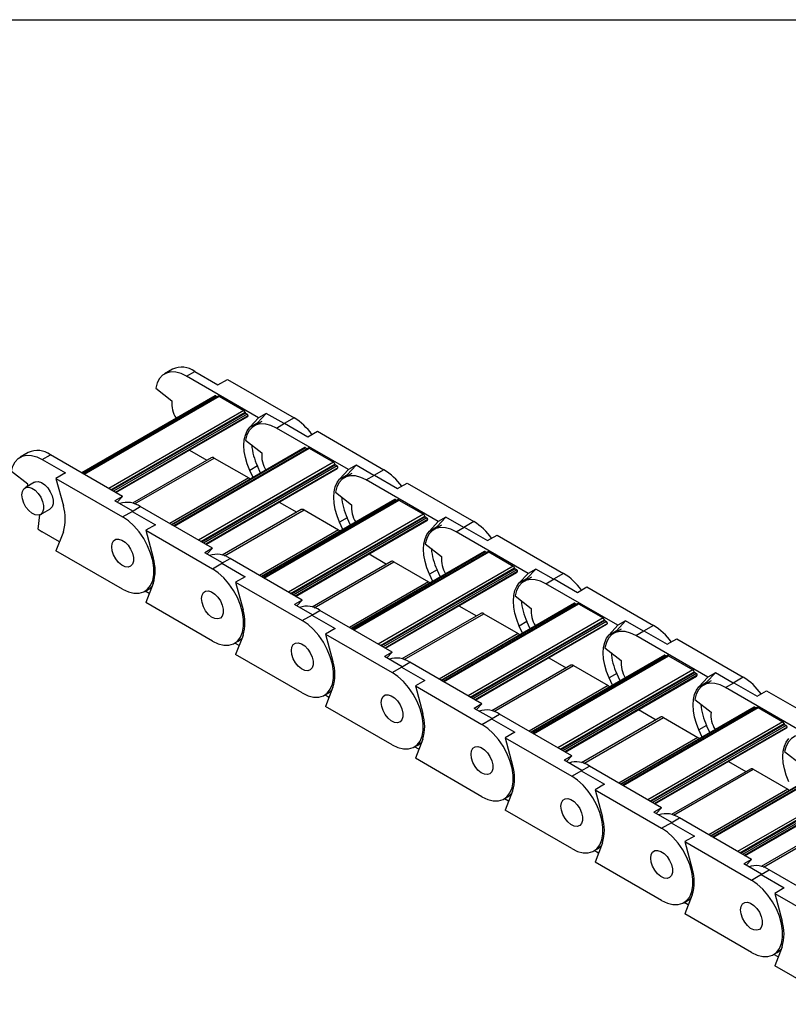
# Model space of a CAD drawing. Header units: millimetres. Extents: x 19 to 819, y 19 to 629.
# Tile 3 of 7: x 584 to 644, y 552 to 629. Entities that reach past the tile are written whole.
import ezdxf

# ---------------------------------------------------------------- set-up
doc = ezdxf.new("R2010")
doc.units = ezdxf.units.MM
doc.header["$LTSCALE"] = 3
doc.layers.add('TEXT', color=140, linetype='Continuous', lineweight=25)

msp = doc.modelspace()

# ---------------------------------------------------------------- linework, layer by layer
for p, q in [((596.232, 601.424), (595.595, 601.057)), ((597.32, 600.886), (597.956, 601.253)), ((597.956, 601.253), (599.766, 600.208)), ((602.934, 597.645), (597.32, 600.886)), ((599.766, 600.208), (600.509, 600.637)), ((600.509, 600.637), (605.699, 597.641)), ((594.918, 599.945), (596.182, 598.958)), ((599.545, 599.36), (589.148, 593.357)), ((589.174, 593.342), (599.59, 599.355)), ((599.791, 599.326), (589.3, 593.27)), ((589.344, 593.244), (599.866, 599.318)), ((599.59, 599.355), (599.716, 599.282)), ((599.866, 599.318), (601.775, 598.216)), ((601.775, 598.216), (591.253, 592.142)), ((591.426, 592.042), (601.876, 598.074)), ((601.917, 598.012), (591.501, 591.999)), ((602.051, 597.934), (591.635, 591.922)), ((602.109, 597.798), (591.782, 591.837)), ((591.814, 591.818), (602.042, 597.723)), ((601.917, 598.012), (602.051, 597.934)), ((602.244, 596.905), (602.934, 597.645)), ((602.838, 597.248), (603.528, 597.988)), ((603.528, 597.988), (602.934, 597.645)), ((604.914, 597.187), (603.528, 597.988)), ((605.699, 597.641), (604.914, 597.187)), ((602.244, 596.905), (602.838, 597.248)), ((603.19, 597.358), (602.596, 597.015)), ((602.838, 597.248), (602.702, 597.077)), ((604.32, 596.845), (604.957, 597.212)), ((609.934, 593.604), (604.32, 596.845)), ((604.957, 597.212), (606.767, 596.167)), ((601.918, 595.904), (603.182, 594.917)), ((606.767, 596.167), (607.509, 596.596)), ((607.509, 596.596), (612.7, 593.599)), ((606.545, 595.318), (596.148, 589.316)), ((596.174, 589.301), (606.59, 595.314)), ((606.791, 595.285), (596.3, 589.228)), ((596.344, 589.203), (606.866, 595.277)), ((597.541, 595.124), (598.906, 594.336)), ((606.59, 595.314), (606.716, 595.241)), ((606.866, 595.277), (608.775, 594.175)), ((584.989, 594.934), (584.352, 594.566)), ((586.077, 594.395), (586.713, 594.763)), ((586.077, 594.395), (587.887, 593.351)), ((592.327, 591.522), (586.713, 594.763)), ((599.248, 594.533), (593.102, 590.985)), ((593.271, 590.93), (599.473, 594.511)), ((599.473, 594.511), (602.167, 592.956)), ((608.775, 594.175), (598.253, 588.101)), ((598.427, 588.001), (608.876, 594.033)), ((608.917, 593.97), (598.502, 587.958)), ((609.051, 593.893), (598.635, 587.88)), ((609.109, 593.757), (598.783, 587.795)), ((598.814, 587.777), (609.043, 593.682)), ((602.838, 593.89), (602.244, 593.547)), ((603.092, 593.325), (602.838, 593.89)), ((608.917, 593.97), (609.051, 593.893)), ((609.244, 592.864), (609.934, 593.604)), ((609.838, 593.207), (610.528, 593.947)), ((610.528, 593.947), (609.934, 593.604)), ((611.915, 593.146), (610.528, 593.947)), ((612.7, 593.599), (611.915, 593.146)), ((584.939, 592.467), (583.675, 593.454)), ((587.887, 593.351), (587.144, 592.922)), ((587.144, 592.922), (592.335, 589.926)), ((587.144, 592.922), (587.717, 590.776)), ((602.167, 592.956), (596.006, 589.399)), ((602.498, 592.982), (602.244, 593.547)), ((609.244, 592.864), (609.838, 593.207)), ((610.19, 593.317), (609.596, 592.974)), ((609.838, 593.207), (609.703, 593.036)), ((611.321, 592.803), (611.957, 593.171)), ((616.935, 589.563), (611.321, 592.803)), ((611.957, 593.171), (613.767, 592.126)), ((585.477, 592.618), (584.735, 592.189)), ((584.922, 592.297), (584.939, 592.467)), ((613.767, 592.126), (614.509, 592.555)), ((614.509, 592.555), (619.7, 589.558)), ((592.327, 591.522), (591.733, 591.179)), ((591.912, 591.076), (592.327, 591.522)), ((613.546, 591.277), (603.148, 585.275)), ((603.175, 585.26), (613.59, 591.273)), ((608.918, 591.862), (610.182, 590.875)), ((613.59, 591.273), (613.716, 591.2)), ((585.935, 590.11), (586.677, 590.539)), ((593.12, 590.379), (591.733, 591.179)), ((593.077, 590.354), (593.714, 590.722)), ((599.328, 587.481), (593.714, 590.722)), ((613.791, 591.243), (603.301, 585.187)), ((603.345, 585.162), (613.866, 591.236)), ((604.541, 591.083), (605.907, 590.295)), ((613.866, 591.236), (615.776, 590.134)), ((585.747, 588.978), (585.888, 590.087)), ((592.335, 589.926), (593.12, 590.379)), ((593.077, 590.354), (594.887, 589.309)), ((606.249, 590.492), (600.102, 586.944)), ((600.271, 586.889), (606.474, 590.47)), ((615.776, 590.134), (605.254, 584.06)), ((605.427, 583.96), (615.876, 589.992)), ((615.918, 589.929), (605.502, 583.916)), ((616.051, 589.852), (605.636, 583.839)), ((606.474, 590.47), (609.168, 588.914)), ((609.838, 589.849), (609.244, 589.506)), ((610.092, 589.284), (609.838, 589.849)), ((615.918, 589.929), (616.051, 589.852)), ((616.839, 589.166), (617.529, 589.905)), ((617.529, 589.905), (616.935, 589.563)), ((618.915, 589.105), (617.529, 589.905)), ((594.887, 589.309), (594.145, 588.881)), ((616.11, 589.715), (605.783, 583.754)), ((605.814, 583.736), (616.043, 589.641)), ((609.498, 588.941), (609.244, 589.506)), ((616.245, 588.823), (616.935, 589.563)), ((616.245, 588.823), (616.839, 589.166)), ((617.19, 589.276), (616.596, 588.933)), ((616.839, 589.166), (616.703, 588.995)), ((618.321, 588.762), (618.958, 589.13)), ((619.7, 589.558), (618.915, 589.105)), ((618.958, 589.13), (620.767, 588.085)), ((587.415, 587.989), (586.077, 588.761)), ((587.717, 588.773), (587.144, 587.288)), ((594.145, 588.881), (599.335, 585.884)), ((594.145, 588.881), (594.717, 586.735)), ((609.168, 588.914), (603.006, 585.357)), ((623.935, 585.521), (618.321, 588.762)), ((620.767, 588.085), (621.51, 588.513)), ((621.51, 588.513), (626.7, 585.517)), ((599.328, 587.481), (598.734, 587.138)), ((598.912, 587.035), (599.328, 587.481)), ((615.919, 587.821), (617.183, 586.834)), ((592.335, 584.291), (587.144, 587.288)), ((600.12, 586.337), (598.734, 587.138)), ((600.078, 586.313), (600.714, 586.68)), ((606.328, 583.439), (600.714, 586.68)), ((620.546, 587.236), (610.149, 581.234)), ((610.175, 581.219), (620.591, 587.231)), ((620.792, 587.202), (610.301, 581.146)), ((610.345, 581.121), (620.867, 587.195)), ((611.541, 587.042), (612.907, 586.253)), ((620.591, 587.231), (620.717, 587.159)), ((620.867, 587.195), (622.776, 586.092)), ((599.335, 585.884), (600.12, 586.337)), ((600.078, 586.313), (601.888, 585.268)), ((613.249, 586.451), (607.102, 582.902)), ((607.272, 582.848), (613.474, 586.428)), ((622.776, 586.092), (612.254, 580.018)), ((612.428, 579.918), (622.877, 585.95)), ((613.474, 586.428), (616.168, 584.873)), ((601.888, 585.268), (601.145, 584.84)), ((622.918, 585.888), (612.502, 579.875)), ((623.052, 585.811), (612.636, 579.798)), ((623.11, 585.674), (612.784, 579.713)), ((612.815, 579.695), (623.043, 585.6)), ((616.839, 585.808), (616.245, 585.465)), ((616.499, 584.899), (616.245, 585.465)), ((617.093, 585.242), (616.839, 585.808)), ((622.918, 585.888), (623.052, 585.811)), ((623.245, 584.782), (623.935, 585.521)), ((624.191, 585.235), (623.597, 584.892)), ((623.839, 585.125), (624.529, 585.864)), ((624.529, 585.864), (623.935, 585.521)), ((625.915, 585.064), (624.529, 585.864)), ((626.7, 585.517), (625.915, 585.064)), ((594.717, 584.732), (594.145, 583.247)), ((601.145, 584.84), (606.336, 581.843)), ((601.145, 584.84), (601.717, 582.693)), ((616.168, 584.873), (610.006, 581.316)), ((623.245, 584.782), (623.839, 585.125)), ((623.839, 585.125), (623.703, 584.953)), ((625.322, 584.721), (625.958, 585.088)), ((630.935, 581.48), (625.322, 584.721)), ((625.958, 585.088), (627.768, 584.044)), ((627.768, 584.044), (628.51, 584.472)), ((628.51, 584.472), (633.701, 581.476)), ((594.06, 584.121), (594.336, 584.28)), ((594.415, 583.948), (594.088, 584.137)), ((622.919, 583.78), (624.183, 582.793)), ((599.335, 580.25), (594.145, 583.247)), ((606.328, 583.439), (605.734, 583.097)), ((607.121, 582.296), (605.734, 583.097)), ((605.912, 582.994), (606.328, 583.439)), ((627.546, 583.195), (617.149, 577.193)), ((617.176, 577.177), (627.591, 583.19)), ((627.792, 583.161), (617.301, 577.105)), ((617.345, 577.079), (627.867, 583.153)), ((618.542, 583.001), (619.908, 582.212)), ((627.591, 583.19), (627.717, 583.118)), ((627.867, 583.153), (629.776, 582.051)), ((606.336, 581.843), (607.121, 582.296)), ((607.078, 582.272), (607.715, 582.639)), ((607.078, 582.272), (608.888, 581.227)), ((613.328, 579.398), (607.715, 582.639)), ((620.249, 582.41), (614.103, 578.861)), ((614.272, 578.807), (620.474, 582.387)), ((620.474, 582.387), (623.168, 580.832)), ((629.776, 582.051), (619.255, 575.977)), ((619.428, 575.877), (629.877, 581.909)), ((629.918, 581.847), (619.503, 575.834)), ((630.052, 581.77), (619.636, 575.757)), ((630.111, 581.633), (619.784, 575.672)), ((619.815, 575.654), (630.044, 581.558)), ((623.839, 581.766), (623.245, 581.424)), ((623.499, 580.858), (623.245, 581.424)), ((624.093, 581.201), (623.839, 581.766)), ((629.918, 581.847), (630.052, 581.77)), ((630.245, 580.74), (630.935, 581.48)), ((630.839, 581.083), (631.529, 581.823)), ((631.529, 581.823), (630.935, 581.48)), ((632.916, 581.023), (631.529, 581.823)), ((633.701, 581.476), (632.916, 581.023)), ((601.717, 580.691), (601.145, 579.205)), ((608.888, 581.227), (608.145, 580.798)), ((608.145, 580.798), (613.336, 577.802)), ((608.145, 580.798), (608.718, 578.652)), ((623.168, 580.832), (617.007, 577.275)), ((630.245, 580.74), (630.839, 581.083)), ((631.191, 581.193), (630.597, 580.851)), ((630.839, 581.083), (630.704, 580.912)), ((632.322, 580.68), (632.958, 581.047)), ((637.936, 577.439), (632.322, 580.68)), ((632.958, 581.047), (634.768, 580.002)), ((601.06, 580.079), (601.336, 580.239)), ((601.415, 579.907), (601.088, 580.096)), ((634.768, 580.002), (635.51, 580.431)), ((635.51, 580.431), (640.701, 577.435)), ((606.336, 576.209), (601.145, 579.205)), ((613.328, 579.398), (612.734, 579.055)), ((614.121, 578.255), (612.734, 579.055)), ((612.913, 578.953), (613.328, 579.398)), ((634.547, 579.153), (624.15, 573.151)), ((624.176, 573.136), (634.592, 579.149)), ((634.792, 579.12), (624.302, 573.063)), ((624.346, 573.038), (634.867, 579.112)), ((629.919, 579.739), (631.183, 578.752)), ((634.592, 579.149), (634.717, 579.076)), ((634.867, 579.112), (636.777, 578.01)), ((613.336, 577.802), (614.121, 578.255)), ((614.079, 578.23), (614.715, 578.598)), ((614.079, 578.23), (615.888, 577.186)), ((620.329, 575.357), (614.715, 578.598)), ((627.25, 578.368), (621.103, 574.82)), ((621.272, 574.766), (627.475, 578.346)), ((625.542, 578.96), (626.908, 578.171)), ((627.475, 578.346), (630.169, 576.791)), ((636.777, 578.01), (626.255, 571.936)), ((626.428, 571.836), (636.877, 577.868)), ((636.919, 577.806), (626.503, 571.793)), ((637.053, 577.728), (626.637, 571.715)), ((637.111, 577.592), (626.784, 571.63)), ((626.816, 571.612), (637.044, 577.517)), ((630.839, 577.725), (630.245, 577.382)), ((631.093, 577.16), (630.839, 577.725)), ((636.919, 577.806), (637.053, 577.728)), ((637.84, 577.042), (638.53, 577.782)), ((638.53, 577.782), (637.936, 577.439)), ((639.916, 576.981), (638.53, 577.782)), ((615.888, 577.186), (615.146, 576.757)), ((615.146, 576.757), (620.336, 573.761)), ((615.146, 576.757), (615.718, 574.611)), ((630.169, 576.791), (624.007, 573.234)), ((630.499, 576.817), (630.245, 577.382)), ((637.246, 576.699), (637.936, 577.439)), ((637.246, 576.699), (637.84, 577.042)), ((638.191, 577.152), (637.597, 576.809)), ((637.84, 577.042), (637.704, 576.871)), ((639.322, 576.639), (639.959, 577.006)), ((640.701, 577.435), (639.916, 576.981)), ((639.959, 577.006), (641.768, 575.961)), ((608.061, 576.038), (608.336, 576.197)), ((608.416, 575.865), (608.089, 576.054)), ((608.718, 576.65), (608.145, 575.164)), ((644.936, 573.398), (639.322, 576.639)), ((641.768, 575.961), (642.511, 576.39)), ((642.511, 576.39), (647.701, 573.393)), ((613.336, 572.168), (608.145, 575.164)), ((620.329, 575.357), (619.735, 575.014)), ((619.913, 574.911), (620.329, 575.357)), ((636.92, 575.698), (638.184, 574.711)), ((621.121, 574.214), (619.735, 575.014)), ((621.079, 574.189), (621.715, 574.557)), ((627.329, 571.316), (621.715, 574.557)), ((641.547, 575.112), (631.15, 569.11)), ((631.176, 569.095), (641.592, 575.108)), ((641.793, 575.078), (631.302, 569.022)), ((631.346, 568.997), (641.868, 575.071)), ((632.542, 574.918), (633.908, 574.13)), ((641.592, 575.108), (641.718, 575.035)), ((641.868, 575.071), (643.777, 573.969)), ((620.336, 573.761), (621.121, 574.214)), ((621.079, 574.189), (622.889, 573.145)), ((634.25, 574.327), (628.103, 570.779)), ((628.273, 570.724), (634.475, 574.305)), ((643.777, 573.969), (633.255, 567.895)), ((633.429, 567.795), (643.878, 573.827)), ((643.919, 573.764), (633.503, 567.751)), ((644.053, 573.687), (633.637, 567.674)), ((634.475, 574.305), (637.169, 572.75)), ((637.84, 573.684), (637.246, 573.341)), ((638.094, 573.119), (637.84, 573.684)), ((643.919, 573.764), (644.053, 573.687)), ((622.889, 573.145), (622.146, 572.716)), ((644.111, 573.551), (633.785, 567.589)), ((633.816, 567.571), (644.044, 573.476)), ((637.5, 572.776), (637.246, 573.341)), ((615.061, 571.997), (615.337, 572.156)), ((615.718, 572.608), (615.146, 571.123)), ((622.146, 572.716), (627.337, 569.719)), ((622.146, 572.716), (622.718, 570.57)), ((637.169, 572.75), (631.007, 569.192)), ((615.416, 571.824), (615.089, 572.013)), ((643.92, 571.656), (645.184, 570.669)), ((620.336, 568.127), (615.146, 571.123)), ((627.329, 571.316), (626.735, 570.973)), ((628.122, 570.173), (626.735, 570.973)), ((626.913, 570.87), (627.329, 571.316)), ((648.547, 571.071), (638.15, 565.069)), ((638.177, 565.054), (648.592, 571.067)), ((648.793, 571.037), (638.302, 564.981)), ((638.346, 564.956), (648.868, 571.03)), ((639.543, 570.877), (640.909, 570.089)), ((627.337, 569.719), (628.122, 570.173)), ((628.079, 570.148), (628.716, 570.515)), ((628.079, 570.148), (629.889, 569.103)), ((634.33, 567.275), (628.716, 570.515)), ((641.25, 570.286), (635.104, 566.737)), ((635.273, 566.683), (641.475, 570.264)), ((650.777, 569.928), (640.256, 563.854)), ((641.475, 570.264), (644.169, 568.708)), ((629.889, 569.103), (629.147, 568.675)), ((640.429, 563.753), (650.878, 569.786)), ((650.919, 569.723), (640.504, 563.71)), ((651.053, 569.646), (640.638, 563.633)), ((651.112, 569.509), (640.785, 563.548)), ((640.816, 563.53), (651.045, 569.435)), ((622.718, 568.567), (622.146, 567.082)), ((629.147, 568.675), (634.337, 565.678)), ((629.147, 568.675), (629.719, 566.528)), ((644.169, 568.708), (638.008, 565.151)), ((622.061, 567.956), (622.337, 568.115)), ((622.416, 567.783), (622.089, 567.972)), ((627.337, 564.085), (622.146, 567.082)), ((634.33, 567.275), (633.736, 566.932)), ((635.122, 566.131), (633.736, 566.932)), ((633.914, 566.829), (634.33, 567.275)), ((634.337, 565.678), (635.122, 566.131)), ((635.08, 566.107), (635.716, 566.474)), ((635.08, 566.107), (636.889, 565.062)), ((641.33, 563.233), (635.716, 566.474)), ((648.251, 566.245), (642.104, 562.696)), ((642.273, 562.642), (648.476, 566.222)), ((629.719, 564.526), (629.147, 563.041)), ((636.889, 565.062), (636.147, 564.633)), ((636.147, 564.633), (641.337, 561.637)), ((636.147, 564.633), (636.719, 562.487)), ((629.062, 563.915), (629.337, 564.074)), ((629.417, 563.742), (629.09, 563.931)), ((634.337, 560.044), (629.147, 563.041)), ((641.33, 563.233), (640.736, 562.891)), ((640.914, 562.788), (641.33, 563.233)), ((642.122, 562.09), (640.736, 562.891)), ((642.08, 562.066), (642.716, 562.433)), ((648.33, 559.192), (642.716, 562.433)), ((641.337, 561.637), (642.122, 562.09)), ((642.08, 562.066), (643.89, 561.021)), ((643.89, 561.021), (643.147, 560.592)), ((643.147, 560.592), (648.338, 557.596)), ((643.147, 560.592), (643.72, 558.446)), ((636.062, 559.873), (636.338, 560.032)), ((636.417, 559.701), (636.09, 559.889)), ((636.719, 560.485), (636.147, 558.999)), ((641.337, 556.003), (636.147, 558.999)), ((643.062, 555.832), (643.338, 555.991)), ((643.72, 556.444), (643.147, 554.958)), ((643.417, 555.659), (643.09, 555.848)), ((648.338, 551.962), (643.147, 554.958))]:
    msp.add_line(p, q)
at = {"flags": 128}
for points in [[(597.32, 600.886), (596.896, 601.088), (596.486, 601.198), (596.1, 601.213), (595.752, 601.132), (595.451, 600.958), (595.207, 600.697), (595.028, 600.356), (594.918, 599.945)], [(602.244, 593.547), (602.047, 594.045), (601.903, 594.543), (601.815, 595.029), (601.785, 595.491), (601.815, 595.919), (601.903, 596.303), (602.047, 596.635), (602.244, 596.905)], [(604.32, 596.845), (603.897, 597.046), (603.486, 597.156), (603.101, 597.171), (602.752, 597.091), (602.452, 596.917), (602.208, 596.656), (602.028, 596.314), (601.918, 595.904)], [(583.675, 593.454), (583.785, 593.865), (583.964, 594.206), (584.208, 594.468), (584.509, 594.642), (584.857, 594.722), (585.243, 594.707), (585.653, 594.597), (586.077, 594.395)], [(602.167, 592.956), (602.229, 592.913), (602.287, 592.86)], [(609.244, 589.506), (609.047, 590.004), (608.903, 590.502), (608.815, 590.987), (608.786, 591.45), (608.815, 591.878), (608.903, 592.262), (609.047, 592.594), (609.244, 592.864)], [(611.321, 592.803), (610.897, 593.005), (610.486, 593.115), (610.101, 593.13), (609.753, 593.05), (609.452, 592.876), (609.208, 592.614), (609.028, 592.273), (608.918, 591.862)], [(584.486, 591.64), (584.524, 591.907), (584.634, 592.106), (584.806, 592.221), (585.025, 592.241), (585.271, 592.163), (585.523, 591.996), (585.759, 591.753), (585.957, 591.457), (586.099, 591.134), (586.174, 590.811), (586.174, 590.519), (586.099, 590.283), (585.957, 590.124), (585.759, 590.056), (585.523, 590.085), (585.271, 590.209), (585.025, 590.417), (584.806, 590.689), (584.634, 591.002), (584.524, 591.329), (584.486, 591.64)], [(585.477, 592.618), (585.548, 592.65), (585.767, 592.669), (586.014, 592.592), (586.266, 592.425), (586.501, 592.182), (586.699, 591.886), (586.842, 591.562), (586.916, 591.24), (586.916, 590.948), (586.842, 590.712), (586.699, 590.553), (586.677, 590.539)], [(592.335, 584.291), (592.783, 584.081), (593.216, 583.973), (593.619, 583.972), (593.978, 584.078), (594.282, 584.287), (594.519, 584.592), (594.681, 584.983), (594.764, 585.446), (594.764, 585.966), (594.681, 586.525), (594.519, 587.103), (594.282, 587.682), (593.978, 588.242), (593.619, 588.762), (593.216, 589.227), (592.783, 589.619), (592.335, 589.926)], [(618.321, 588.762), (617.898, 588.964), (617.487, 589.074), (617.101, 589.089), (616.753, 589.008), (616.452, 588.835), (616.208, 588.573), (616.029, 588.232), (615.919, 587.821)], [(609.168, 588.914), (609.23, 588.872), (609.287, 588.819)], [(616.245, 585.465), (616.048, 585.963), (615.903, 586.461), (615.816, 586.946), (615.786, 587.409), (615.816, 587.837), (615.903, 588.221), (616.048, 588.552), (616.245, 588.823)], [(591.486, 587.598), (591.524, 587.865), (591.634, 588.065), (591.806, 588.18), (592.025, 588.2), (592.272, 588.122), (592.524, 587.955), (592.759, 587.712), (592.957, 587.416), (593.099, 587.092), (593.174, 586.77), (593.174, 586.478), (593.099, 586.242), (592.957, 586.083), (592.759, 586.015), (592.524, 586.044), (592.272, 586.168), (592.025, 586.375), (591.806, 586.648), (591.634, 586.961), (591.524, 587.288), (591.486, 587.598)], [(591.486, 587.598), (591.524, 587.865), (591.634, 588.065), (591.806, 588.18), (592.025, 588.2), (592.272, 588.122), (592.524, 587.955), (592.759, 587.712), (592.957, 587.416), (593.099, 587.092), (593.174, 586.77), (593.174, 586.478), (593.099, 586.242), (592.957, 586.083), (592.759, 586.015), (592.524, 586.044), (592.272, 586.168), (592.025, 586.375), (591.806, 586.648), (591.634, 586.961), (591.524, 587.288), (591.486, 587.598)], [(599.335, 580.25), (599.784, 580.039), (600.217, 579.932), (600.62, 579.931), (600.979, 580.037), (601.282, 580.246), (601.519, 580.551), (601.682, 580.942), (601.764, 581.405), (601.764, 581.925), (601.682, 582.484), (601.519, 583.062), (601.282, 583.641), (600.979, 584.2), (600.62, 584.721), (600.217, 585.185), (599.784, 585.578), (599.335, 585.884)], [(594.336, 584.28), (594.445, 584.352), (594.64, 584.533)], [(616.168, 584.873), (616.23, 584.83), (616.287, 584.777)], [(623.245, 581.424), (623.048, 581.922), (622.904, 582.419), (622.816, 582.905), (622.787, 583.367), (622.816, 583.796), (622.904, 584.18), (623.048, 584.511), (623.245, 584.782)], [(625.322, 584.721), (624.898, 584.923), (624.487, 585.033), (624.102, 585.048), (623.753, 584.967), (623.453, 584.793), (623.209, 584.532), (623.029, 584.191), (622.919, 583.78)], [(598.487, 583.557), (598.524, 583.824), (598.634, 584.024), (598.806, 584.139), (599.025, 584.158), (599.272, 584.081), (599.524, 583.914), (599.76, 583.671), (599.957, 583.375), (600.1, 583.051), (600.174, 582.729), (600.174, 582.437), (600.1, 582.201), (599.957, 582.042), (599.76, 581.974), (599.524, 582.003), (599.272, 582.127), (599.025, 582.334), (598.806, 582.607), (598.634, 582.92), (598.524, 583.247), (598.487, 583.557)], [(598.487, 583.557), (598.524, 583.824), (598.634, 584.024), (598.806, 584.139), (599.025, 584.158), (599.272, 584.081), (599.524, 583.914), (599.76, 583.671), (599.957, 583.375), (600.1, 583.051), (600.174, 582.729), (600.174, 582.437), (600.1, 582.201), (599.957, 582.042), (599.76, 581.974), (599.524, 582.003), (599.272, 582.127), (599.025, 582.334), (598.806, 582.607), (598.634, 582.92), (598.524, 583.247), (598.487, 583.557)], [(606.336, 576.209), (606.784, 575.998), (607.217, 575.89), (607.62, 575.89), (607.979, 575.995), (608.282, 576.205), (608.519, 576.51), (608.682, 576.901), (608.765, 577.364), (608.765, 577.884), (608.682, 578.442), (608.519, 579.021), (608.282, 579.6), (607.979, 580.159), (607.62, 580.68), (607.217, 581.144), (606.784, 581.536), (606.336, 581.843)], [(623.168, 580.832), (623.23, 580.789), (623.288, 580.736)], [(630.245, 577.382), (630.048, 577.88), (629.904, 578.378), (629.816, 578.864), (629.787, 579.326), (629.816, 579.754), (629.904, 580.139), (630.048, 580.47), (630.245, 580.74)], [(632.322, 580.68), (631.898, 580.881), (631.487, 580.992), (631.102, 581.006), (630.754, 580.926), (630.453, 580.752), (630.209, 580.491), (630.029, 580.15), (629.919, 579.739)], [(601.336, 580.239), (601.446, 580.311), (601.641, 580.492)], [(605.487, 579.516), (605.525, 579.783), (605.635, 579.983), (605.807, 580.098), (606.026, 580.117), (606.272, 580.04), (606.524, 579.872), (606.76, 579.63), (606.958, 579.333), (607.1, 579.01), (607.175, 578.688), (607.175, 578.396), (607.1, 578.16), (606.958, 578), (606.76, 577.933), (606.524, 577.962), (606.272, 578.086), (606.026, 578.293), (605.807, 578.565), (605.635, 578.879), (605.525, 579.205), (605.487, 579.516)], [(605.487, 579.516), (605.525, 579.783), (605.635, 579.983), (605.807, 580.098), (606.026, 580.117), (606.272, 580.04), (606.524, 579.872), (606.76, 579.63), (606.958, 579.333), (607.1, 579.01), (607.175, 578.688), (607.175, 578.396), (607.1, 578.16), (606.958, 578), (606.76, 577.933), (606.524, 577.962), (606.272, 578.086), (606.026, 578.293), (605.807, 578.565), (605.635, 578.879), (605.525, 579.205), (605.487, 579.516)], [(613.336, 572.168), (613.784, 571.957), (614.217, 571.849), (614.62, 571.848), (614.98, 571.954), (615.283, 572.163), (615.52, 572.468), (615.682, 572.859), (615.765, 573.323), (615.765, 573.842), (615.682, 574.401), (615.52, 574.98), (615.283, 575.559), (614.98, 576.118), (614.62, 576.639), (614.217, 577.103), (613.784, 577.495), (613.336, 577.802)], [(630.169, 576.791), (630.231, 576.748), (630.288, 576.695)], [(637.246, 573.341), (637.049, 573.839), (636.905, 574.337), (636.817, 574.823), (636.787, 575.285), (636.817, 575.713), (636.905, 576.097), (637.049, 576.429), (637.246, 576.699)], [(639.322, 576.639), (638.899, 576.84), (638.488, 576.95), (638.102, 576.965), (637.754, 576.885), (637.453, 576.711), (637.21, 576.45), (637.03, 576.108), (636.92, 575.698)], [(608.336, 576.197), (608.446, 576.269), (608.641, 576.451)], [(612.488, 575.475), (612.525, 575.742), (612.635, 575.942), (612.807, 576.056), (613.026, 576.076), (613.273, 575.999), (613.525, 575.831), (613.76, 575.588), (613.958, 575.292), (614.101, 574.969), (614.175, 574.646), (614.175, 574.354), (614.101, 574.118), (613.958, 573.959), (613.76, 573.891), (613.525, 573.921), (613.273, 574.044), (613.026, 574.252), (612.807, 574.524), (612.635, 574.838), (612.525, 575.164), (612.488, 575.475)], [(612.488, 575.475), (612.525, 575.742), (612.635, 575.942), (612.807, 576.056), (613.026, 576.076), (613.273, 575.999), (613.525, 575.831), (613.76, 575.588), (613.958, 575.292), (614.101, 574.969), (614.175, 574.646), (614.175, 574.354), (614.101, 574.118), (613.958, 573.959), (613.76, 573.891), (613.525, 573.921), (613.273, 574.044), (613.026, 574.252), (612.807, 574.524), (612.635, 574.838), (612.525, 575.164), (612.488, 575.475)], [(620.336, 568.127), (620.785, 567.916), (621.218, 567.808), (621.621, 567.807), (621.98, 567.913), (622.283, 568.122), (622.52, 568.427), (622.683, 568.818), (622.766, 569.281), (622.766, 569.801), (622.683, 570.36), (622.52, 570.939), (622.283, 571.517), (621.98, 572.077), (621.621, 572.597), (621.218, 573.062), (620.785, 573.454), (620.336, 573.761)], [(646.323, 572.597), (645.899, 572.799), (645.488, 572.909), (645.103, 572.924), (644.754, 572.843), (644.454, 572.67), (644.21, 572.408), (644.03, 572.067), (643.92, 571.656)], [(615.337, 572.156), (615.447, 572.228), (615.641, 572.409)], [(637.169, 572.75), (637.231, 572.707), (637.288, 572.654)], [(644.246, 569.3), (644.049, 569.798), (643.905, 570.296), (643.817, 570.781), (643.788, 571.244), (643.817, 571.672), (643.905, 572.056), (644.049, 572.387), (644.246, 572.658)], [(619.488, 571.433), (619.526, 571.7), (619.635, 571.9), (619.807, 572.015), (620.026, 572.035), (620.273, 571.957), (620.525, 571.79), (620.761, 571.547), (620.958, 571.251), (621.101, 570.927), (621.175, 570.605), (621.175, 570.313), (621.101, 570.077), (620.958, 569.918), (620.761, 569.85), (620.525, 569.879), (620.273, 570.003), (620.026, 570.21), (619.807, 570.483), (619.635, 570.796), (619.526, 571.123), (619.488, 571.433)], [(619.488, 571.433), (619.526, 571.7), (619.635, 571.9), (619.807, 572.015), (620.026, 572.035), (620.273, 571.957), (620.525, 571.79), (620.761, 571.547), (620.958, 571.251), (621.101, 570.927), (621.175, 570.605), (621.175, 570.313), (621.101, 570.077), (620.958, 569.918), (620.761, 569.85), (620.525, 569.879), (620.273, 570.003), (620.026, 570.21), (619.807, 570.483), (619.635, 570.796), (619.526, 571.123), (619.488, 571.433)], [(627.337, 564.085), (627.785, 563.875), (628.218, 563.767), (628.621, 563.766), (628.98, 563.872), (629.284, 564.081), (629.521, 564.386), (629.683, 564.777), (629.766, 565.24), (629.766, 565.76), (629.683, 566.319), (629.521, 566.897), (629.284, 567.476), (628.98, 568.035), (628.621, 568.556), (628.218, 569.02), (627.785, 569.413), (627.337, 569.719)], [(622.337, 568.115), (622.447, 568.187), (622.642, 568.368)], [(644.169, 568.708), (644.232, 568.665), (644.289, 568.613)], [(626.488, 567.392), (626.526, 567.659), (626.636, 567.859), (626.808, 567.974), (627.027, 567.993), (627.273, 567.916), (627.526, 567.749), (627.761, 567.506), (627.959, 567.21), (628.101, 566.886), (628.176, 566.564), (628.176, 566.272), (628.101, 566.036), (627.959, 565.877), (627.761, 565.809), (627.526, 565.838), (627.273, 565.962), (627.027, 566.169), (626.808, 566.442), (626.636, 566.755), (626.526, 567.082), (626.488, 567.392)], [(626.488, 567.392), (626.526, 567.659), (626.636, 567.859), (626.808, 567.974), (627.027, 567.993), (627.273, 567.916), (627.526, 567.749), (627.761, 567.506), (627.959, 567.21), (628.101, 566.886), (628.176, 566.564), (628.176, 566.272), (628.101, 566.036), (627.959, 565.877), (627.761, 565.809), (627.526, 565.838), (627.273, 565.962), (627.027, 566.169), (626.808, 566.442), (626.636, 566.755), (626.526, 567.082), (626.488, 567.392)], [(634.337, 560.044), (634.785, 559.833), (635.218, 559.726), (635.621, 559.725), (635.981, 559.831), (636.284, 560.04), (636.521, 560.345), (636.684, 560.736), (636.766, 561.199), (636.766, 561.719), (636.684, 562.278), (636.521, 562.856), (636.284, 563.435), (635.981, 563.994), (635.621, 564.515), (635.218, 564.979), (634.785, 565.371), (634.337, 565.678)], [(629.337, 564.074), (629.447, 564.146), (629.642, 564.327)], [(633.489, 563.351), (633.526, 563.618), (633.636, 563.818), (633.808, 563.933), (634.027, 563.952), (634.274, 563.875), (634.526, 563.707), (634.761, 563.465), (634.959, 563.169), (635.102, 562.845), (635.176, 562.523), (635.176, 562.231), (635.102, 561.995), (634.959, 561.836), (634.761, 561.768), (634.526, 561.797), (634.274, 561.921), (634.027, 562.128), (633.808, 562.4), (633.636, 562.714), (633.526, 563.04), (633.489, 563.351)], [(633.489, 563.351), (633.526, 563.618), (633.636, 563.818), (633.808, 563.933), (634.027, 563.952), (634.274, 563.875), (634.526, 563.707), (634.761, 563.465), (634.959, 563.169), (635.102, 562.845), (635.176, 562.523), (635.176, 562.231), (635.102, 561.995), (634.959, 561.836), (634.761, 561.768), (634.526, 561.797), (634.274, 561.921), (634.027, 562.128), (633.808, 562.4), (633.636, 562.714), (633.526, 563.04), (633.489, 563.351)], [(641.337, 556.003), (641.786, 555.792), (642.219, 555.684), (642.622, 555.683), (642.981, 555.789), (643.284, 555.998), (643.521, 556.304), (643.684, 556.694), (643.767, 557.158), (643.767, 557.678), (643.684, 558.236), (643.521, 558.815), (643.284, 559.394), (642.981, 559.953), (642.622, 560.474), (642.219, 560.938), (641.786, 561.33), (641.337, 561.637)], [(636.338, 560.032), (636.448, 560.105), (636.643, 560.286)], [(640.489, 559.31), (640.527, 559.577), (640.636, 559.777), (640.808, 559.891), (641.027, 559.911), (641.274, 559.834), (641.526, 559.666), (641.762, 559.424), (641.959, 559.127), (642.102, 558.804), (642.177, 558.482), (642.177, 558.19), (642.102, 557.953), (641.959, 557.794), (641.762, 557.726), (641.526, 557.756), (641.274, 557.879), (641.027, 558.087), (640.808, 558.359), (640.636, 558.673), (640.527, 558.999), (640.489, 559.31)], [(640.489, 559.31), (640.527, 559.577), (640.636, 559.777), (640.808, 559.891), (641.027, 559.911), (641.274, 559.834), (641.526, 559.666), (641.762, 559.424), (641.959, 559.127), (642.102, 558.804), (642.177, 558.482), (642.177, 558.19), (642.102, 557.953), (641.959, 557.794), (641.762, 557.726), (641.526, 557.756), (641.274, 557.879), (641.027, 558.087), (640.808, 558.359), (640.636, 558.673), (640.527, 558.999), (640.489, 559.31)], [(643.338, 555.991), (643.448, 556.063), (643.643, 556.245)]]:
    msp.add_lwpolyline(points, dxfattribs=at)
for centre, radius, start, end in [((596.951, 599.896), 1.689, 53.47043, 115.21911), ((598.361, 598.754), 2.189, 174.64923, 211.7582), ((599.564, 599.32), 0.0435, 52.99098, 115.69856), ((599.822, 599.259), 0.0737, 53.57906, 115.11048), ((601.647, 598.019), 0.235, 13.5615, 57.08689), ((601.968, 598.091), 0.094, 190.06348, 237.07143), ((601.957, 597.867), 0.167, 300.7196, 335.6865), ((601.988, 597.827), 0.124, 346.40708, 59.8967), ((603.213, 593.599), 4.745, 35.40882, 58.39982), ((607.395, 596.008), 5.025, 185.42247, 204.9296), ((606.564, 595.279), 0.0435, 52.99098, 115.69856), ((606.822, 595.218), 0.0737, 53.57906, 115.11048), ((585.708, 593.406), 1.689, 53.47043, 115.21911), ((599.341, 594.327), 0.226, 54.38242, 114.30712), ((605.361, 594.713), 2.189, 174.64923, 211.7582), ((608.648, 593.978), 0.235, 13.5615, 57.08689), ((608.968, 594.049), 0.094, 190.06348, 237.07143), ((608.957, 593.825), 0.167, 300.7196, 335.6865), ((608.989, 593.786), 0.124, 346.40708, 59.8967), ((610.213, 589.558), 4.745, 35.40882, 58.39982), ((614.395, 591.967), 5.025, 185.42247, 204.9296), ((613.564, 591.238), 0.0435, 52.99098, 115.69856), ((584.54, 589.775), 3.331, 342.50572, 17.49428), ((592.691, 589.31), 1.744, 54.07185, 109.15823), ((606.342, 590.286), 0.226, 54.38242, 114.30712), ((612.362, 590.671), 2.189, 174.64923, 211.7582), ((613.823, 591.177), 0.0737, 53.57906, 115.11048), ((615.648, 589.937), 0.235, 13.5615, 57.08689), ((615.969, 590.008), 0.094, 190.06348, 237.07143), ((615.989, 589.745), 0.124, 346.40708, 59.8967), ((587.875, 591.864), 3.586, 233.58038, 239.89949), ((615.958, 589.784), 0.167, 300.7196, 335.6865), ((617.214, 585.517), 4.745, 35.40882, 58.39982), ((621.395, 587.926), 5.025, 185.42247, 204.9296), ((591.541, 585.733), 3.331, 342.50572, 17.49428), ((599.691, 585.268), 1.744, 54.07185, 109.15823), ((619.362, 586.63), 2.189, 174.64923, 211.7582), ((620.565, 587.197), 0.0435, 52.99098, 115.69856), ((620.823, 587.135), 0.0737, 53.57906, 115.11048), ((613.342, 586.244), 0.226, 54.38242, 114.30712), ((622.648, 585.895), 0.235, 13.5615, 57.08689), ((622.969, 585.967), 0.094, 190.06348, 237.07143), ((622.958, 585.743), 0.167, 300.7196, 335.6865), ((622.99, 585.703), 0.124, 346.40708, 59.8967), ((624.214, 581.475), 4.745, 35.40882, 58.39982), ((606.691, 581.227), 1.744, 54.07185, 109.15823), ((628.396, 583.885), 5.025, 185.42247, 204.9296), ((627.565, 583.156), 0.0435, 52.99098, 115.69856), ((627.823, 583.094), 0.0737, 53.57906, 115.11048), ((598.541, 581.692), 3.331, 342.50572, 17.49428), ((620.342, 582.203), 0.226, 54.38242, 114.30712), ((626.362, 582.589), 2.189, 174.64923, 211.7582), ((629.649, 581.854), 0.235, 13.5615, 57.08689), ((629.969, 581.926), 0.094, 190.06348, 237.07143), ((629.958, 581.702), 0.167, 300.7196, 335.6865), ((629.99, 581.662), 0.124, 346.40708, 59.8967), ((631.214, 577.434), 4.745, 35.40882, 58.39982), ((635.396, 579.843), 5.025, 185.42247, 204.9296), ((634.565, 579.114), 0.0435, 52.99098, 115.69856), ((634.824, 579.053), 0.0737, 53.57906, 115.11048), ((605.541, 577.651), 3.331, 342.50572, 17.49428), ((613.692, 577.186), 1.744, 54.07185, 109.15823), ((627.343, 578.162), 0.226, 54.38242, 114.30712), ((633.363, 578.548), 2.189, 174.64923, 211.7582), ((636.649, 577.813), 0.235, 13.5615, 57.08689), ((636.97, 577.884), 0.094, 190.06348, 237.07143), ((636.959, 577.661), 0.167, 300.7196, 335.6865), ((636.99, 577.621), 0.124, 346.40708, 59.8967), ((638.215, 573.393), 4.745, 35.40882, 58.39982), ((642.396, 575.802), 5.025, 185.42247, 204.9296), ((612.542, 573.61), 3.331, 342.50572, 17.49428), ((620.692, 573.145), 1.744, 54.07185, 109.15823), ((640.363, 574.506), 2.189, 174.64923, 211.7582), ((641.566, 575.073), 0.0435, 52.99098, 115.69856), ((641.824, 575.012), 0.0737, 53.57906, 115.11048), ((634.343, 574.121), 0.226, 54.38242, 114.30712), ((643.649, 573.772), 0.235, 13.5615, 57.08689), ((643.97, 573.843), 0.094, 190.06348, 237.07143), ((643.991, 573.58), 0.124, 346.40708, 59.8967), ((643.959, 573.619), 0.167, 300.7196, 335.6865), ((619.542, 569.568), 3.331, 342.50572, 17.49428), ((627.693, 569.104), 1.744, 54.07185, 109.15823), ((641.344, 570.08), 0.226, 54.38242, 114.30712), ((634.693, 565.062), 1.744, 54.07185, 109.15823), ((626.542, 565.527), 3.331, 342.50572, 17.49428), ((633.543, 561.486), 3.331, 342.50572, 17.49428), ((641.693, 561.021), 1.744, 54.07185, 109.15823), ((640.543, 557.445), 3.331, 342.50572, 17.49428)]:
    msp.add_arc(centre, radius, start, end)
at = {"layer": 'TEXT'}
msp.add_line((19.05, 628.65), (819.15, 628.65), dxfattribs=at)

doc.saveas('drawing.dxf')
